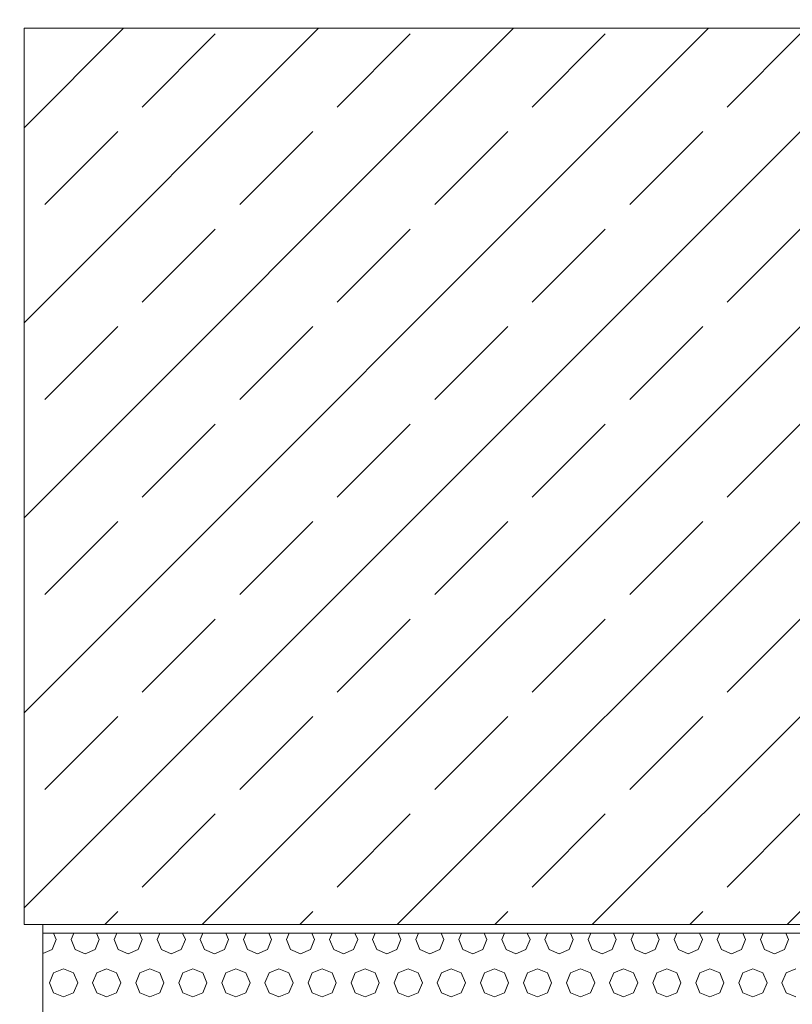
# Model space of a CAD drawing. Header units: millimetres. Extents: x 52659 to 1698020, y -10054 to 104697.
# Tile 123 of 256: x 194516 to 195412, y 7515 to 8658. Entities that reach past the tile are written whole.
import ezdxf

# ---------------------------------------------------------------- set-up
doc = ezdxf.new("R2010")
doc.units = ezdxf.units.MM
doc.header["$MEASUREMENT"] = 0
for name, color, linetype in [('02-04 BRISES SOLEIL FONCEES', 7, 'Continuous'), ('02-04 CASSETTES FONCEES', 7, 'Continuous'), ('02-04 Mur.Construction', 7, 'Continuous'), ('05-02 Cotation 200ème 100ème.Cotations', 7, 'Continuous')]:
    doc.layers.add(name, color=color, linetype=linetype)
doc.styles.add('STYLE_GENERE_3', font='ARIALN.TTF')
doc.dimstyles.new('STYLE_GENERE__2', dxfattribs={"dimtxt": 200, "dimasz": 95, "dimexe": 0.18, "dimexo": 100, "dimgap": 0, "dimtad": 0, "dimlfac": 0.001, "dimzin": 0, "dimdsep": 46, "dimtxsty": 'STYLE_GENERE_3', "dimblk": 'ARROWHEAD_6', "dimblk1": 'ARROWHEAD_6', "dimblk2": 'ARROWHEAD_6', "dimcen": 0.09, "dimclrd": 7, "dimclre": 7, "dimclrt": 7, "dimazin": 0, "dimtfac": 1, "dimtdec": 4, "dimtmove": 0, "dimatfit": 3, "dimfxl": 1, "dimtolj": 1, "dimtzin": 0, "dimarcsym": 0})

# ---------------------------------------------------------------- blocks, each defined once
blk = doc.blocks.new('Élément de coupe_198_1', base_point=(131932.7, 5158.1))
at = {"layer": '02-04 Mur.Construction', "color": 7, "linetype": 'Continuous', "lineweight": 9}
blk.add_line((194542.7, 6326), (194542.7, 7608.1), dxfattribs=at)
blk = doc.blocks.new('*X334', base_point=(131932.7, 5158.1))
at = {"layer": '02-04 BRISES SOLEIL FONCEES', "color": 7, "linetype": 'Continuous', "lineweight": 5}
for p, q in [((194553.3, 7578.9), (194558.1, 7590.5)), ((194558.1, 7590.5), (194554.9, 7598.1)), ((194578.5, 7598.1), (194575.4, 7590.5)), ((194575.4, 7590.5), (194580.2, 7578.9)), ((194603.3, 7578.9), (194608.1, 7590.5)), ((194608.1, 7590.5), (194604.9, 7598.1)), ((194628.5, 7598.1), (194625.4, 7590.5)), ((194625.4, 7590.5), (194630.2, 7578.9)), ((194653.3, 7578.9), (194658.1, 7590.5)), ((194658.1, 7590.5), (194654.9, 7598.1)), ((194678.5, 7598.1), (194675.4, 7590.5)), ((194675.4, 7590.5), (194680.2, 7578.9)), ((194703.3, 7578.9), (194708.1, 7590.5)), ((194708.1, 7590.5), (194704.9, 7598.1)), ((194728.5, 7598.1), (194725.4, 7590.5)), ((194725.4, 7590.5), (194730.2, 7578.9)), ((194753.3, 7578.9), (194758.1, 7590.5)), ((194758.1, 7590.5), (194754.9, 7598.1)), ((194778.5, 7598.1), (194775.4, 7590.5)), ((194775.4, 7590.5), (194780.2, 7578.9)), ((194803.3, 7578.9), (194808.1, 7590.5)), ((194808.1, 7590.5), (194804.9, 7598.1)), ((194828.5, 7598.1), (194825.4, 7590.5)), ((194825.4, 7590.5), (194830.2, 7578.9)), ((194853.3, 7578.9), (194858.1, 7590.5)), ((194858.1, 7590.5), (194854.9, 7598.1)), ((194878.5, 7598.1), (194875.4, 7590.5)), ((194875.4, 7590.5), (194880.2, 7578.9)), ((194903.3, 7578.9), (194908.1, 7590.5)), ((194908.1, 7590.5), (194904.9, 7598.1)), ((194928.5, 7598.1), (194925.4, 7590.5)), ((194925.4, 7590.5), (194930.2, 7578.9)), ((194953.3, 7578.9), (194958.1, 7590.5)), ((194958.1, 7590.5), (194954.9, 7598.1)), ((194978.5, 7598.1), (194975.4, 7590.5)), ((194975.4, 7590.5), (194980.2, 7578.9)), ((195003.3, 7578.9), (195008.1, 7590.5)), ((195008.1, 7590.5), (195004.9, 7598.1)), ((195028.5, 7598.1), (195025.4, 7590.5)), ((195025.4, 7590.5), (195030.2, 7578.9)), ((195053.3, 7578.9), (195058.1, 7590.5)), ((195058.1, 7590.5), (195054.9, 7598.1)), ((195078.5, 7598.1), (195075.4, 7590.5)), ((195075.4, 7590.5), (195080.2, 7578.9)), ((195103.3, 7578.9), (195108.1, 7590.5)), ((195108.1, 7590.5), (195104.9, 7598.1)), ((195128.5, 7598.1), (195125.4, 7590.5)), ((195125.4, 7590.5), (195130.2, 7578.9)), ((195153.3, 7578.9), (195158.1, 7590.5)), ((195158.1, 7590.5), (195154.9, 7598.1)), ((195178.5, 7598.1), (195175.4, 7590.5)), ((195175.4, 7590.5), (195180.2, 7578.9)), ((195203.3, 7578.9), (195208.1, 7590.5)), ((195208.1, 7590.5), (195204.9, 7598.1)), ((195228.5, 7598.1), (195225.4, 7590.5)), ((195225.4, 7590.5), (195230.2, 7578.9)), ((195253.3, 7578.9), (195258.1, 7590.5)), ((195258.1, 7590.5), (195254.9, 7598.1)), ((195278.5, 7598.1), (195275.4, 7590.5)), ((195275.4, 7590.5), (195280.2, 7578.9)), ((195303.3, 7578.9), (195308.1, 7590.5)), ((195308.1, 7590.5), (195304.9, 7598.1)), ((195328.5, 7598.1), (195325.4, 7590.5)), ((195325.4, 7590.5), (195330.2, 7578.9)), ((195353.3, 7578.9), (195358.1, 7590.5)), ((195358.1, 7590.5), (195354.9, 7598.1)), ((195378.5, 7598.1), (195375.4, 7590.5)), ((195375.4, 7590.5), (195380.2, 7578.9)), ((195403.3, 7578.9), (195408.1, 7590.5)), ((195408.1, 7590.5), (195404.9, 7598.1)), ((194542.7, 7574.5), (194553.3, 7578.9)), ((194580.2, 7578.9), (194591.7, 7574.1)), ((194591.7, 7574.1), (194603.3, 7578.9)), ((194630.2, 7578.9), (194641.7, 7574.1)), ((194641.7, 7574.1), (194653.3, 7578.9)), ((194680.2, 7578.9), (194691.7, 7574.1)), ((194691.7, 7574.1), (194703.3, 7578.9)), ((194730.2, 7578.9), (194741.7, 7574.1)), ((194741.7, 7574.1), (194753.3, 7578.9)), ((194780.2, 7578.9), (194791.7, 7574.1)), ((194791.7, 7574.1), (194803.3, 7578.9)), ((194830.2, 7578.9), (194841.7, 7574.1)), ((194841.7, 7574.1), (194853.3, 7578.9)), ((194880.2, 7578.9), (194891.7, 7574.1)), ((194891.7, 7574.1), (194903.3, 7578.9)), ((194930.2, 7578.9), (194941.7, 7574.1)), ((194941.7, 7574.1), (194953.3, 7578.9)), ((194980.2, 7578.9), (194991.7, 7574.1)), ((194991.7, 7574.1), (195003.3, 7578.9)), ((195030.2, 7578.9), (195041.7, 7574.1)), ((195041.7, 7574.1), (195053.3, 7578.9)), ((195080.2, 7578.9), (195091.7, 7574.1)), ((195091.7, 7574.1), (195103.3, 7578.9)), ((195130.2, 7578.9), (195141.7, 7574.1)), ((195141.7, 7574.1), (195153.3, 7578.9)), ((195180.2, 7578.9), (195191.7, 7574.1)), ((195191.7, 7574.1), (195203.3, 7578.9)), ((195230.2, 7578.9), (195241.7, 7574.1)), ((195241.7, 7574.1), (195253.3, 7578.9)), ((195280.2, 7578.9), (195291.7, 7574.1)), ((195291.7, 7574.1), (195303.3, 7578.9)), ((195330.2, 7578.9), (195341.7, 7574.1)), ((195341.7, 7574.1), (195353.3, 7578.9)), ((195380.2, 7578.9), (195391.7, 7574.1)), ((195391.7, 7574.1), (195403.3, 7578.9)), ((194566.7, 7556.8), (194555.2, 7552)), ((194578.3, 7552), (194566.7, 7556.8)), ((194616.7, 7556.8), (194605.2, 7552)), ((194628.3, 7552), (194616.7, 7556.8)), ((194666.7, 7556.8), (194655.2, 7552)), ((194678.3, 7552), (194666.7, 7556.8)), ((194716.7, 7556.8), (194705.2, 7552)), ((194728.3, 7552), (194716.7, 7556.8)), ((194766.7, 7556.8), (194755.2, 7552)), ((194778.3, 7552), (194766.7, 7556.8)), ((194816.7, 7556.8), (194805.2, 7552)), ((194828.3, 7552), (194816.7, 7556.8)), ((194866.7, 7556.8), (194855.2, 7552)), ((194878.3, 7552), (194866.7, 7556.8)), ((194916.7, 7556.8), (194905.2, 7552)), ((194928.3, 7552), (194916.7, 7556.8)), ((194966.7, 7556.8), (194955.2, 7552)), ((194978.3, 7552), (194966.7, 7556.8)), ((195016.7, 7556.8), (195005.2, 7552)), ((195028.3, 7552), (195016.7, 7556.8)), ((195066.7, 7556.8), (195055.2, 7552)), ((195078.3, 7552), (195066.7, 7556.8)), ((195116.7, 7556.8), (195105.2, 7552)), ((195128.3, 7552), (195116.7, 7556.8)), ((195166.7, 7556.8), (195155.2, 7552)), ((195178.3, 7552), (195166.7, 7556.8)), ((195216.7, 7556.8), (195205.2, 7552)), ((195228.3, 7552), (195216.7, 7556.8)), ((195266.7, 7556.8), (195255.2, 7552)), ((195278.3, 7552), (195266.7, 7556.8)), ((195316.7, 7556.8), (195305.2, 7552)), ((195328.3, 7552), (195316.7, 7556.8)), ((195366.7, 7556.8), (195355.2, 7552)), ((195378.3, 7552), (195366.7, 7556.8)), ((195416.7, 7556.8), (195405.2, 7552)), ((194555.2, 7552), (194550.4, 7540.5)), ((194583.1, 7540.5), (194578.3, 7552)), ((194605.2, 7552), (194600.4, 7540.5)), ((194633.1, 7540.5), (194628.3, 7552)), ((194655.2, 7552), (194650.4, 7540.5)), ((194683.1, 7540.5), (194678.3, 7552)), ((194705.2, 7552), (194700.4, 7540.5)), ((194733.1, 7540.5), (194728.3, 7552)), ((194755.2, 7552), (194750.4, 7540.5)), ((194783.1, 7540.5), (194778.3, 7552)), ((194805.2, 7552), (194800.4, 7540.5)), ((194833.1, 7540.5), (194828.3, 7552)), ((194855.2, 7552), (194850.4, 7540.5)), ((194883.1, 7540.5), (194878.3, 7552)), ((194905.2, 7552), (194900.4, 7540.5)), ((194933.1, 7540.5), (194928.3, 7552)), ((194955.2, 7552), (194950.4, 7540.5)), ((194983.1, 7540.5), (194978.3, 7552)), ((195005.2, 7552), (195000.4, 7540.5)), ((195033.1, 7540.5), (195028.3, 7552)), ((195055.2, 7552), (195050.4, 7540.5)), ((195083.1, 7540.5), (195078.3, 7552)), ((195105.2, 7552), (195100.4, 7540.5)), ((195133.1, 7540.5), (195128.3, 7552)), ((195155.2, 7552), (195150.4, 7540.5)), ((195183.1, 7540.5), (195178.3, 7552)), ((195205.2, 7552), (195200.4, 7540.5)), ((195233.1, 7540.5), (195228.3, 7552)), ((195255.2, 7552), (195250.4, 7540.5)), ((195283.1, 7540.5), (195278.3, 7552)), ((195305.2, 7552), (195300.4, 7540.5)), ((195333.1, 7540.5), (195328.3, 7552)), ((195355.2, 7552), (195350.4, 7540.5)), ((195383.1, 7540.5), (195378.3, 7552)), ((195405.2, 7552), (195400.4, 7540.5)), ((194550.4, 7540.5), (194555.2, 7528.9)), ((194578.3, 7528.9), (194583.1, 7540.5)), ((194600.4, 7540.5), (194605.2, 7528.9)), ((194628.3, 7528.9), (194633.1, 7540.5)), ((194650.4, 7540.5), (194655.2, 7528.9)), ((194678.3, 7528.9), (194683.1, 7540.5)), ((194700.4, 7540.5), (194705.2, 7528.9)), ((194728.3, 7528.9), (194733.1, 7540.5)), ((194750.4, 7540.5), (194755.2, 7528.9)), ((194778.3, 7528.9), (194783.1, 7540.5)), ((194800.4, 7540.5), (194805.2, 7528.9)), ((194828.3, 7528.9), (194833.1, 7540.5)), ((194850.4, 7540.5), (194855.2, 7528.9)), ((194878.3, 7528.9), (194883.1, 7540.5)), ((194900.4, 7540.5), (194905.2, 7528.9)), ((194928.3, 7528.9), (194933.1, 7540.5)), ((194950.4, 7540.5), (194955.2, 7528.9)), ((194978.3, 7528.9), (194983.1, 7540.5)), ((195000.4, 7540.5), (195005.2, 7528.9)), ((195028.3, 7528.9), (195033.1, 7540.5)), ((195050.4, 7540.5), (195055.2, 7528.9)), ((195078.3, 7528.9), (195083.1, 7540.5)), ((195100.4, 7540.5), (195105.2, 7528.9)), ((195128.3, 7528.9), (195133.1, 7540.5)), ((195150.4, 7540.5), (195155.2, 7528.9)), ((195178.3, 7528.9), (195183.1, 7540.5)), ((195200.4, 7540.5), (195205.2, 7528.9)), ((195228.3, 7528.9), (195233.1, 7540.5)), ((195250.4, 7540.5), (195255.2, 7528.9)), ((195278.3, 7528.9), (195283.1, 7540.5)), ((195300.4, 7540.5), (195305.2, 7528.9)), ((195328.3, 7528.9), (195333.1, 7540.5)), ((195350.4, 7540.5), (195355.2, 7528.9)), ((195378.3, 7528.9), (195383.1, 7540.5)), ((195400.4, 7540.5), (195405.2, 7528.9)), ((194555.2, 7528.9), (194566.7, 7524.1)), ((194566.7, 7524.1), (194578.3, 7528.9)), ((194605.2, 7528.9), (194616.7, 7524.1)), ((194616.7, 7524.1), (194628.3, 7528.9)), ((194655.2, 7528.9), (194666.7, 7524.1)), ((194666.7, 7524.1), (194678.3, 7528.9)), ((194705.2, 7528.9), (194716.7, 7524.1)), ((194716.7, 7524.1), (194728.3, 7528.9)), ((194755.2, 7528.9), (194766.7, 7524.1)), ((194766.7, 7524.1), (194778.3, 7528.9)), ((194805.2, 7528.9), (194816.7, 7524.1)), ((194816.7, 7524.1), (194828.3, 7528.9)), ((194855.2, 7528.9), (194866.7, 7524.1)), ((194866.7, 7524.1), (194878.3, 7528.9)), ((194905.2, 7528.9), (194916.7, 7524.1)), ((194916.7, 7524.1), (194928.3, 7528.9)), ((194955.2, 7528.9), (194966.7, 7524.1)), ((194966.7, 7524.1), (194978.3, 7528.9)), ((195005.2, 7528.9), (195016.7, 7524.1)), ((195016.7, 7524.1), (195028.3, 7528.9)), ((195055.2, 7528.9), (195066.7, 7524.1)), ((195066.7, 7524.1), (195078.3, 7528.9)), ((195105.2, 7528.9), (195116.7, 7524.1)), ((195116.7, 7524.1), (195128.3, 7528.9)), ((195155.2, 7528.9), (195166.7, 7524.1)), ((195166.7, 7524.1), (195178.3, 7528.9)), ((195205.2, 7528.9), (195216.7, 7524.1)), ((195216.7, 7524.1), (195228.3, 7528.9)), ((195255.2, 7528.9), (195266.7, 7524.1)), ((195266.7, 7524.1), (195278.3, 7528.9)), ((195305.2, 7528.9), (195316.7, 7524.1)), ((195316.7, 7524.1), (195328.3, 7528.9)), ((195355.2, 7528.9), (195366.7, 7524.1)), ((195366.7, 7524.1), (195378.3, 7528.9)), ((195405.2, 7528.9), (195416.7, 7524.1))]:
    blk.add_line(p, q, dxfattribs=at)
blk = doc.blocks.new('Élément de coupe_316_1', base_point=(131932.7, 5158.1))
at = {"layer": '02-04 BRISES SOLEIL FONCEES', "color": 7, "linetype": 'Continuous', "lineweight": 9}
blk.add_line((196298.8, 7598.1), (194542.7, 7598.1), dxfattribs=at)
at = {"layer": '02-04 BRISES SOLEIL FONCEES', "lineweight": 0}
blk.add_blockref('*X334', (131932.7, 5158.1), dxfattribs=at)
blk = doc.blocks.new('Élément de coupe_445_1', base_point=(131932.7, 5158.1))
at = {"layer": '02-04 CASSETTES FONCEES', "color": 7, "linetype": 'Continuous', "lineweight": 9}
for p, q in [((194520.8, 7627.5), (195541.4, 8648.1)), ((194520.8, 7853.8), (195315.1, 8648.1)), ((194520.8, 8080), (195088.9, 8648.1)), ((194520.8, 8306.3), (194862.6, 8648.1)), ((194520.8, 8532.6), (194636.3, 8648.1)), ((194520.8, 8648.1), (194520.8, 7608.1)), ((196298.8, 8648.1), (194520.8, 8648.1)), ((194658, 8556.6), (194742.8, 8641.5)), ((194727.7, 7608.1), (195767.7, 8648.1)), ((194884.3, 8556.6), (194969.1, 8641.5)), ((194954, 7608.1), (195994, 8648.1)), ((195110.5, 8556.6), (195195.4, 8641.5)), ((195180.2, 7608.1), (196220.2, 8648.1)), ((195336.8, 8556.6), (195421.7, 8641.5)), ((194544.8, 8443.5), (194629.7, 8528.3)), ((194771.1, 8443.5), (194856, 8528.3)), ((194997.4, 8443.5), (195082.2, 8528.3)), ((195223.7, 8443.5), (195308.5, 8528.3)), ((195406.5, 7608.1), (196298.8, 8500.3)), ((194658, 8330.3), (194742.8, 8415.2)), ((194884.3, 8330.3), (194969.1, 8415.2)), ((195110.5, 8330.3), (195195.4, 8415.2)), ((195336.8, 8330.3), (195421.7, 8415.2)), ((194544.8, 8217.2), (194629.7, 8302.1)), ((194771.1, 8217.2), (194856, 8302.1)), ((194997.4, 8217.2), (195082.2, 8302.1)), ((195223.7, 8217.2), (195308.5, 8302.1)), ((194658, 8104.1), (194742.8, 8188.9)), ((194884.3, 8104.1), (194969.1, 8188.9)), ((195110.5, 8104.1), (195195.4, 8188.9)), ((195336.8, 8104.1), (195421.7, 8188.9)), ((194544.8, 7990.9), (194629.7, 8075.8)), ((194771.1, 7990.9), (194856, 8075.8)), ((194997.4, 7990.9), (195082.2, 8075.8)), ((195223.7, 7990.9), (195308.5, 8075.8)), ((194658, 7877.8), (194742.8, 7962.6)), ((194884.3, 7877.8), (194969.1, 7962.6)), ((195110.5, 7877.8), (195195.4, 7962.6)), ((195336.8, 7877.8), (195421.7, 7962.6)), ((194544.8, 7764.7), (194629.7, 7849.5)), ((194771.1, 7764.7), (194856, 7849.5)), ((194997.4, 7764.7), (195082.2, 7849.5)), ((195223.7, 7764.7), (195308.5, 7849.5)), ((194658, 7651.5), (194742.8, 7736.4)), ((194884.3, 7651.5), (194969.1, 7736.4)), ((195110.5, 7651.5), (195195.4, 7736.4)), ((195336.8, 7651.5), (195421.7, 7736.4)), ((194614.5, 7608.1), (194629.7, 7623.2)), ((194840.8, 7608.1), (194856, 7623.2)), ((195067.1, 7608.1), (195082.2, 7623.2)), ((195293.4, 7608.1), (195308.5, 7623.2)), ((194520.8, 7608.1), (196298.8, 7608.1))]:
    blk.add_line(p, q, dxfattribs=at)
blk = doc.blocks.new('*D740', base_point=(131932.7, 5158.1))
at = {"layer": '05-02 Cotation 200ème 100ème.Cotations', "color": 7, "linetype": 'Continuous', "lineweight": 25, "transparency": 16777216}
for p, q in [((165280.7, 7648.1), (165380.7, 7548.1)), ((165280.7, 6358.1), (165380.7, 6258.1))]:
    blk.add_line(p, q, dxfattribs=at)
at = {"layer": '05-02 Cotation 200ème 100ème.Cotations', "color": 7, "linetype": 'Continuous', "lineweight": 13, "transparency": 16777216}
for p, q in [((165424.5, 7598.1), (165237, 7598.1)), ((165330.7, 7201.9), (165330.7, 7598.1)), ((165330.7, 6308.1), (165330.7, 6704.2)), ((165424.5, 6308.1), (165237, 6308.1))]:
    blk.add_line(p, q, dxfattribs=at)
at = {"layer": '05-02 Cotation 200ème 100ème.Cotations', "color": 7, "lineweight": 9, "transparency": 16777216, "insert": (165430.7, 6729.1), "char_height": 200, "attachment_point": 7, "rotation": 90, "style": 'STYLE_GENERE_3'}
blk.add_mtext('\\A1;1,29', dxfattribs=at)
blk = doc.blocks.new('ARROWHEAD_6')
at = {"color": 0, "linetype": 'Continuous', "lineweight": 0}
for p, q in [((-0.5, -0.5), (0.5, 0.5)), ((0, 0), (-1, 0))]:
    blk.add_line(p, q, dxfattribs=at)
blk = doc.blocks.new('*D741', base_point=(131932.7, 5158.1))
at = {"layer": '05-02 Cotation 200ème 100ème.Cotations', "color": 7, "linetype": 'Continuous', "lineweight": 25, "transparency": 16777216}
for p, q in [((165280.7, 9772.9), (165380.7, 9672.9)), ((165280.7, 7648.1), (165380.7, 7548.1))]:
    blk.add_line(p, q, dxfattribs=at)
at = {"layer": '05-02 Cotation 200ème 100ème.Cotations', "color": 7, "linetype": 'Continuous', "lineweight": 13, "transparency": 16777216}
for p, q in [((165424.5, 9722.9), (165237, 9722.9)), ((165330.7, 8909.3), (165330.7, 9722.9)), ((165330.7, 7598.1), (165330.7, 8411.6)), ((165424.5, 7598.1), (165237, 7598.1))]:
    blk.add_line(p, q, dxfattribs=at)
at = {"layer": '05-02 Cotation 200ème 100ème.Cotations', "color": 7, "lineweight": 9, "transparency": 16777216, "insert": (165430.7, 8436.5), "char_height": 200, "attachment_point": 7, "rotation": 90, "style": 'STYLE_GENERE_3'}
blk.add_mtext('\\A1;2,12', dxfattribs=at)
blk = doc.blocks.new('*D755', base_point=(131932.7, 5158.1))
at = {"layer": '05-02 Cotation 200ème 100ème.Cotations', "color": 7, "linetype": 'Continuous', "lineweight": 25, "transparency": 16777216}
for p, q in [((172202.5, 7658.1), (172302.5, 7558.1)), ((172202.5, 5208.1), (172302.5, 5108.1))]:
    blk.add_line(p, q, dxfattribs=at)
at = {"layer": '05-02 Cotation 200ème 100ème.Cotations', "color": 7, "linetype": 'Continuous', "lineweight": 13, "transparency": 16777216}
for p, q in [((172346.2, 7608.1), (172158.7, 7608.1)), ((172252.5, 6631.9), (172252.5, 7608.1)), ((172252.5, 5158.1), (172252.5, 6134.2)), ((172346.2, 5158.1), (172158.7, 5158.1)), ((172252.5, 5083.1), (172252.5, 5158.1))]:
    blk.add_line(p, q, dxfattribs=at)
at = {"layer": '05-02 Cotation 200ème 100ème.Cotations', "color": 7, "lineweight": 9, "transparency": 16777216, "insert": (172352.5, 6159.1), "char_height": 200, "attachment_point": 7, "rotation": 90, "style": 'STYLE_GENERE_3'}
blk.add_mtext('\\A1;2,45', dxfattribs=at)
blk = doc.blocks.new('*D760', base_point=(131932.7, 5158.1))
at = {"layer": '05-02 Cotation 200ème 100ème.Cotations', "color": 7, "linetype": 'Continuous', "lineweight": 25, "transparency": 16777216}
for p, q in [((135853.9, 8708.1), (135953.9, 8608.1)), ((135853.9, 6358.1), (135953.9, 6258.1))]:
    blk.add_line(p, q, dxfattribs=at)
at = {"layer": '05-02 Cotation 200ème 100ème.Cotations', "color": 7, "linetype": 'Continuous', "lineweight": 13, "transparency": 16777216}
for p, q in [((135997.7, 8658.1), (135810.2, 8658.1)), ((135903.9, 7731.9), (135903.9, 8658.1)), ((135903.9, 6308.1), (135903.9, 7234.2)), ((135997.7, 6308.1), (135810.2, 6308.1))]:
    blk.add_line(p, q, dxfattribs=at)
at = {"layer": '05-02 Cotation 200ème 100ème.Cotations', "color": 7, "lineweight": 9, "transparency": 16777216, "insert": (136003.9, 7259.1), "char_height": 200, "attachment_point": 7, "rotation": 90, "style": 'STYLE_GENERE_3'}
blk.add_mtext('\\A1;2,35', dxfattribs=at)
blk = doc.blocks.new('*D761', base_point=(131932.7, 5158.1))
at = {"layer": '05-02 Cotation 200ème 100ème.Cotations', "color": 7, "linetype": 'Continuous', "lineweight": 25, "transparency": 16777216}
for p, q in [((135853.9, 9772.9), (135953.9, 9672.9)), ((135853.9, 8708.1), (135953.9, 8608.1))]:
    blk.add_line(p, q, dxfattribs=at)
at = {"layer": '05-02 Cotation 200ème 100ème.Cotations', "color": 7, "linetype": 'Continuous', "lineweight": 13, "transparency": 16777216}
for p, q in [((135997.7, 9722.9), (135810.2, 9722.9)), ((135903.9, 9439.3), (135903.9, 9722.9)), ((135903.9, 8658.1), (135903.9, 8941.6)), ((135997.7, 8658.1), (135810.2, 8658.1))]:
    blk.add_line(p, q, dxfattribs=at)
at = {"layer": '05-02 Cotation 200ème 100ème.Cotations', "color": 7, "lineweight": 9, "transparency": 16777216, "insert": (136003.9, 8966.5), "char_height": 200, "attachment_point": 7, "rotation": 90, "style": 'STYLE_GENERE_3'}
blk.add_mtext('\\A1;1,06', dxfattribs=at)

msp = doc.modelspace()

# ---------------------------------------------------------------- block references
at = {"layer": '02-04 BRISES SOLEIL FONCEES', "lineweight": 0}
msp.add_blockref('Élément de coupe_316_1', (131932.668, 5158.072), dxfattribs=at)
at = {"layer": '02-04 CASSETTES FONCEES', "lineweight": 0}
msp.add_blockref('Élément de coupe_445_1', (131932.668, 5158.072), dxfattribs=at)
at = {"layer": '02-04 Mur.Construction', "lineweight": 0}
msp.add_blockref('Élément de coupe_198_1', (131932.668, 5158.072), dxfattribs=at)

# ---------------------------------------------------------------- dimensions: what is measured, and where the dimension line sits
at = {"layer": '05-02 Cotation 200ème 100ème.Cotations', "color": 7, "linetype": 'Continuous', "lineweight": 13}
for base, p1, p2, picture, middle in [((135903.901, 9722.862), (136794.464, 8658.072), (221690.249, 9722.862), '*D761', (135903.901, 9226.231)), ((165330.708, 9722.862), (220602.668, 7598.072), (221690.249, 9722.862), '*D741', (165330.708, 8696.231)), ((135903.901, 8658.072), (220602.668, 6308.064), (136794.464, 8658.072), '*D760', (135903.901, 7518.832)), ((172252.472, 7608.072), (234695.317, 5158.072), (187924.443, 7608.072), '*D755', (172252.472, 6418.836)), ((165330.708, 7598.072), (220602.668, 6308.064), (220602.668, 7598.072), '*D740', (165330.708, 6988.832))]:
    dim = msp.add_linear_dim(base=base, p1=p1, p2=p2, angle=90, dimstyle='STYLE_GENERE__2', dxfattribs=at)
    dim.commit()
    dim.dimension.update_dxf_attribs({"geometry": picture, "text_midpoint": middle, "dimtype": 160, "text_rotation": 90})

doc.saveas('drawing.dxf')
